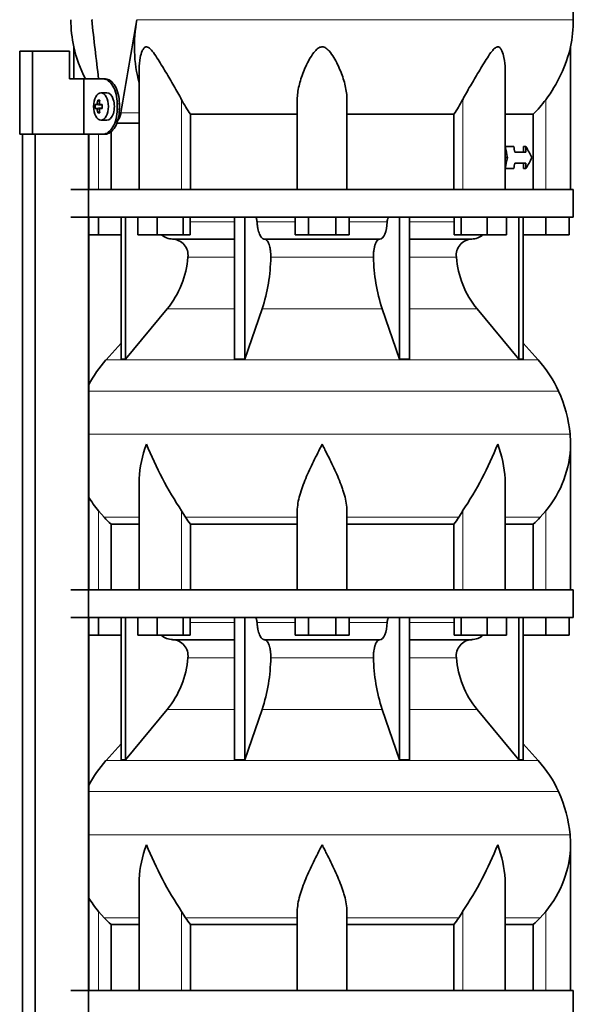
# Model space of a CAD drawing. Header units: millimetres. Extents: x 160 to 768, y -856 to 1288.
# Tile 12 of 14: x 500 to 701, y 460 to 816. Entities that reach past the tile are written whole.
import ezdxf

# ---------------------------------------------------------------- set-up
doc = ezdxf.new("R2010")
doc.units = ezdxf.units.MM
for name, color, linetype in [('LOW_134-3', 7, 'Continuous'), ('M5X8_UNI7687', 7, 'Continuous'), ('VSI134_DIFFUSORE', 7, 'Continuous'), ('VSI134_TERMINALE', 7, 'Continuous'), ('VSI134_TESTATA', 7, 'Continuous')]:
    doc.layers.add(name, color=color, linetype=linetype)

# ---------------------------------------------------------------- blocks, each defined once
blk = doc.blocks.new('SE3')
at = {"layer": 'LOW_134-3', "color": 7, "linetype": 'Continuous', "lineweight": 35}
for p, q in [((501.38, 323.18), (501.38, 774.68)), ((505.93, 323.18), (505.93, 774.68)), ((525.31, 774.68), (525.31, 323.18)), ((525.38, 774.68), (525.38, 754.68)), ((525.38, 744.68), (525.38, 609.68)), ((525.38, 599.68), (525.38, 464.68))]:
    blk.add_line(p, q, dxfattribs=at)
at = {"layer": 'M5X8_UNI7687', "color": 7, "linetype": 'Continuous', "lineweight": 35}
for p, q in [((531.9, 789.68), (529.8, 789.61)), ((527.74, 785.38), (529.97, 785.22)), ((527.74, 783.99), (529.97, 784.15)), ((528.64, 787.02), (529.3, 786.48)), ((529.48, 785.39), (530.28, 785.31)), ((528.64, 782.35), (529.3, 782.89)), ((530.28, 784.06), (529.48, 783.97)), ((529.8, 779.75), (531.9, 779.68))]:
    blk.add_line(p, q, dxfattribs=at)
at = {"layer": 'M5X8_UNI7687', "color": 4, "linetype": 'Continuous', "lineweight": 9}
for p, q in [((529.97, 785.22), (528.19, 785.39)), ((528.19, 783.97), (529.97, 784.15)), ((528.46, 785.89), (529.25, 785.81)), ((529.5, 785.39), (530.28, 785.31)), ((529.24, 783.55), (528.46, 783.48)), ((530.28, 784.06), (529.5, 783.97))]:
    blk.add_line(p, q, dxfattribs=at)
at = {"layer": 'M5X8_UNI7687', "color": 7, "linetype": 'Continuous', "lineweight": 35}
blk.add_arc((536.99, 784.68), 9.27, 175.7167, 184.2833, dxfattribs=at)
blk.add_ellipse((529.85, 784.68), major_axis=(0, 4.93), ratio=0.544639, dxfattribs=at)
for centre, major_axis, ratio, start_param, end_param in [((531.95, 784.68), (0, -5), 0.544639, 0, 3.159643), ((537.14, 784.53), (-9.97, 0.73), 0.047468, -0.453089, -0.33853), ((537.22, 784.68), (0, 10), 0.882948, 1.335108, 1.449667), ((535.3, 781.62), (-7.92, 4.79), 0.318449, -0.559729, -0.410036), ((537.05, 784.68), (0, 10), 0.788011, 1.335108, 1.449667), ((537.14, 784.53), (-9.97, 0.73), 0.047468, -0.809907, -0.695348), ((529.96, 785.72), (0.975, -0.099), 0.510424, 4.771824, 5.100533), ((529.96, 783.65), (0.975, 0.099), 0.510424, 1.182652, 1.511361), ((533.63, 784.68), (0, 9.26), 0.361923, 1.49595, 1.645642), ((537.14, 784.84), (-9.97, -0.73), 0.047468, 0.33853, 0.453089), ((537.22, 784.68), (0, -10), 0.882948, 4.833518, 4.948078), ((535.3, 787.75), (-7.92, -4.79), 0.318449, 0.410036, 0.559729), ((537.05, 784.68), (0, -10), 0.788011, 4.833518, 4.948078), ((537.14, 784.84), (-9.97, -0.73), 0.047468, 0.695348, 0.809907)]:
    blk.add_ellipse(centre, major_axis=major_axis, ratio=ratio, start_param=start_param, end_param=end_param, dxfattribs=at)
for points in [[(528.19, 785.39), (528.19, 785.39), (528.21, 785.4), (528.23, 785.4), (528.25, 785.42), (528.27, 785.43), (528.29, 785.45), (528.32, 785.48), (528.34, 785.51), (528.36, 785.54), (528.37, 785.58), (528.39, 785.62), (528.41, 785.66), (528.42, 785.7), (528.43, 785.75), (528.44, 785.79), (528.45, 785.84), (528.46, 785.87), (528.46, 785.89)], [(529.23, 785.89), (529.23, 785.87), (529.23, 785.84), (529.23, 785.79), (529.23, 785.75), (529.24, 785.7), (529.25, 785.66), (529.26, 785.62), (529.27, 785.58), (529.29, 785.54), (529.31, 785.51), (529.33, 785.48), (529.36, 785.45), (529.38, 785.43), (529.41, 785.42), (529.44, 785.4), (529.47, 785.4), (529.49, 785.39), (529.5, 785.39)], [(528.46, 783.48), (528.46, 783.49), (528.45, 783.53), (528.44, 783.57), (528.43, 783.62), (528.42, 783.66), (528.41, 783.71), (528.39, 783.75), (528.37, 783.79), (528.36, 783.83), (528.34, 783.86), (528.32, 783.89), (528.29, 783.91), (528.27, 783.93), (528.25, 783.95), (528.23, 783.96), (528.21, 783.97), (528.19, 783.97), (528.19, 783.97)], [(529.5, 783.97), (529.49, 783.97), (529.47, 783.97), (529.44, 783.96), (529.41, 783.95), (529.38, 783.93), (529.36, 783.91), (529.33, 783.89), (529.31, 783.86), (529.29, 783.83), (529.27, 783.79), (529.26, 783.75), (529.25, 783.71), (529.24, 783.66), (529.23, 783.62), (529.23, 783.57), (529.23, 783.53), (529.23, 783.49), (529.23, 783.48)]]:
    blk.add_open_spline(points, degree=3, dxfattribs=at)
at = {"layer": 'VSI134_DIFFUSORE', "color": 7, "linetype": 'Continuous', "lineweight": 35}
for p, q in [((700.94, 754.68), (518.94, 754.68)), ((700.94, 744.68), (700.94, 754.68)), ((518.94, 744.68), (700.94, 744.68)), ((528.94, 738.28), (528.94, 744.68)), ((537.12, 744.68), (537.12, 693.23)), ((538.65, 744.68), (538.65, 693.23)), ((543.19, 738.28), (543.19, 744.68)), ((550.13, 738.28), (550.13, 744.68)), ((559.61, 738.28), (559.61, 744.68)), ((562.15, 738.28), (562.15, 744.68)), ((578.25, 744.68), (578.25, 693.23)), ((581.94, 744.68), (581.94, 693.23)), ((600.13, 738.28), (600.13, 744.68)), ((605.04, 738.28), (605.04, 744.68)), ((614.85, 738.28), (614.85, 744.68)), ((619.76, 738.28), (619.76, 744.68)), ((637.95, 744.68), (637.95, 693.23)), ((641.64, 744.68), (641.64, 693.23)), ((657.74, 738.28), (657.74, 744.68)), ((660.28, 738.28), (660.28, 744.68)), ((669.76, 738.28), (669.76, 744.68)), ((676.7, 738.28), (676.7, 744.68)), ((681.24, 744.68), (681.24, 693.23)), ((682.77, 744.68), (682.77, 693.23)), ((690.94, 738.28), (690.94, 744.68)), ((699.44, 738.28), (699.44, 744.68)), ((528.94, 738.28), (525.38, 738.28)), ((537.12, 738.28), (528.94, 738.28)), ((550.13, 738.28), (543.19, 738.28)), ((559.61, 738.28), (550.13, 738.28)), ((562.15, 738.28), (559.61, 738.28)), ((605.04, 738.28), (600.13, 738.28)), ((614.85, 738.28), (605.04, 738.28)), ((619.76, 738.28), (614.85, 738.28)), ((660.28, 738.28), (657.74, 738.28)), ((669.76, 738.28), (660.28, 738.28)), ((676.7, 738.28), (669.76, 738.28)), ((690.94, 738.28), (682.77, 738.28)), ((699.44, 738.28), (690.94, 738.28)), ((555.77, 736.68), (578.25, 736.68)), ((589.04, 736.68), (630.85, 736.68)), ((641.64, 736.68), (664.12, 736.68)), ((538.65, 693.23), (553.8, 711.44)), ((581.94, 693.23), (588.22, 711.44)), ((631.67, 711.44), (637.95, 693.23)), ((666.09, 711.44), (681.24, 693.23)), ((537.12, 699), (531.65, 692.93)), ((688.24, 692.93), (682.77, 699)), ((537.12, 693.23), (538.65, 693.23)), ((578.25, 693.23), (581.94, 693.23)), ((637.95, 693.23), (641.64, 693.23)), ((681.24, 693.23), (682.77, 693.23)), ((699.94, 609.68), (699.94, 662.42)), ((543.67, 649.04), (543.67, 609.68)), ((676.22, 609.68), (676.22, 649.04)), ((530.96, 635.98), (528.94, 638.28)), ((560.45, 635.98), (559.03, 638.28)), ((600.94, 609.68), (600.94, 638.28)), ((618.94, 609.68), (618.94, 638.28)), ((660.86, 638.28), (659.43, 635.98)), ((690.94, 638.28), (688.93, 635.98)), ((533.47, 633.54), (543.67, 633.54)), ((533.47, 609.68), (533.47, 633.54)), ((562.23, 633.54), (600.94, 633.54)), ((562.23, 609.68), (562.23, 633.54)), ((618.94, 633.54), (657.65, 633.54)), ((657.65, 633.54), (657.65, 609.68)), ((676.22, 633.54), (686.42, 633.54)), ((686.42, 633.54), (686.42, 609.68)), ((700.94, 609.68), (518.94, 609.68)), ((700.94, 599.68), (700.94, 609.68)), ((518.94, 599.68), (700.94, 599.68)), ((528.94, 593.28), (528.94, 599.68)), ((537.12, 599.68), (537.12, 548.23)), ((538.65, 599.68), (538.65, 548.23)), ((543.19, 593.28), (543.19, 599.68)), ((550.13, 593.28), (550.13, 599.68)), ((559.61, 593.28), (559.61, 599.68)), ((562.15, 593.28), (562.15, 599.68)), ((578.25, 599.68), (578.25, 548.23)), ((581.94, 599.68), (581.94, 548.23)), ((600.13, 593.28), (600.13, 599.68)), ((605.04, 593.28), (605.04, 599.68)), ((614.85, 593.28), (614.85, 599.68)), ((619.76, 593.28), (619.76, 599.68)), ((637.95, 599.68), (637.95, 548.23)), ((641.64, 599.68), (641.64, 548.23)), ((657.74, 593.28), (657.74, 599.68)), ((660.28, 593.28), (660.28, 599.68)), ((669.76, 593.28), (669.76, 599.68)), ((676.7, 593.28), (676.7, 599.68)), ((681.24, 599.68), (681.24, 548.23)), ((682.77, 599.68), (682.77, 548.23)), ((690.94, 593.28), (690.94, 599.68)), ((699.44, 593.28), (699.44, 599.68)), ((528.94, 593.28), (525.38, 593.28)), ((537.12, 593.28), (528.94, 593.28)), ((550.13, 593.28), (543.19, 593.28)), ((559.61, 593.28), (550.13, 593.28)), ((555.77, 591.68), (578.25, 591.68)), ((562.15, 593.28), (559.61, 593.28)), ((589.04, 591.68), (630.85, 591.68)), ((605.04, 593.28), (600.13, 593.28)), ((614.85, 593.28), (605.04, 593.28)), ((619.76, 593.28), (614.85, 593.28)), ((641.64, 591.68), (664.12, 591.68)), ((660.28, 593.28), (657.74, 593.28)), ((669.76, 593.28), (660.28, 593.28)), ((676.7, 593.28), (669.76, 593.28)), ((690.94, 593.28), (682.77, 593.28)), ((699.44, 593.28), (690.94, 593.28)), ((538.65, 548.23), (553.8, 566.44)), ((581.94, 548.23), (588.22, 566.44)), ((631.67, 566.44), (637.95, 548.23)), ((666.09, 566.44), (681.24, 548.23)), ((537.12, 554), (531.65, 547.93)), ((688.24, 547.93), (682.77, 554)), ((537.12, 548.23), (538.65, 548.23)), ((578.25, 548.23), (581.94, 548.23)), ((637.95, 548.23), (641.64, 548.23)), ((681.24, 548.23), (682.77, 548.23)), ((699.94, 464.68), (699.94, 517.42)), ((543.67, 504.04), (543.67, 464.68)), ((676.22, 464.68), (676.22, 504.04)), ((530.96, 490.98), (528.94, 493.28)), ((560.45, 490.98), (559.03, 493.28)), ((600.94, 464.68), (600.94, 493.28)), ((618.94, 464.68), (618.94, 493.28)), ((660.86, 493.28), (659.43, 490.98)), ((690.94, 493.28), (688.93, 490.98)), ((533.47, 488.54), (543.67, 488.54)), ((533.47, 464.68), (533.47, 488.54)), ((562.23, 488.54), (600.94, 488.54)), ((562.23, 464.68), (562.23, 488.54)), ((618.94, 488.54), (657.65, 488.54)), ((657.65, 488.54), (657.65, 464.68)), ((676.22, 488.54), (686.42, 488.54)), ((686.42, 488.54), (686.42, 464.68)), ((700.94, 464.68), (518.94, 464.68)), ((700.94, 454.68), (700.94, 464.68))]:
    blk.add_line(p, q, dxfattribs=at)
at = {"layer": 'VSI134_DIFFUSORE', "color": 4, "linetype": 'Continuous', "lineweight": 9}
for p, q in [((562.15, 742.91), (578.25, 742.91)), ((586.37, 742.91), (600.13, 742.91)), ((619.76, 742.91), (633.52, 742.91)), ((641.64, 742.91), (657.74, 742.91)), ((578.25, 730.14), (561.32, 730.14)), ((628.56, 730.14), (591.33, 730.14)), ((658.57, 730.14), (641.64, 730.14)), ((553.8, 711.44), (578.25, 711.44)), ((588.22, 711.44), (631.67, 711.44)), ((641.64, 711.44), (666.09, 711.44)), ((531.65, 692.93), (688.24, 692.93)), ((695.61, 681.67), (525.38, 681.67)), ((525.38, 666.04), (699.77, 666.04)), ((528.94, 609.68), (528.94, 638.28)), ((559.03, 609.68), (559.03, 638.28)), ((660.86, 609.68), (660.86, 638.28)), ((690.94, 609.68), (690.94, 638.28)), ((543.67, 635.98), (530.96, 635.98)), ((600.94, 635.98), (560.45, 635.98)), ((618.94, 635.98), (659.43, 635.98)), ((676.22, 635.98), (688.93, 635.98)), ((562.15, 597.91), (578.25, 597.91)), ((586.37, 597.91), (600.13, 597.91)), ((619.76, 597.91), (633.52, 597.91)), ((641.64, 597.91), (657.74, 597.91)), ((578.25, 585.14), (561.32, 585.14)), ((628.56, 585.14), (591.33, 585.14)), ((658.57, 585.14), (641.64, 585.14)), ((553.8, 566.44), (578.25, 566.44)), ((588.22, 566.44), (631.67, 566.44)), ((641.64, 566.44), (666.09, 566.44)), ((531.65, 547.93), (688.24, 547.93)), ((695.61, 536.67), (525.38, 536.67)), ((525.38, 521.04), (699.77, 521.04)), ((528.94, 464.68), (528.94, 493.28)), ((559.03, 464.68), (559.03, 493.28)), ((660.86, 464.68), (660.86, 493.28)), ((690.94, 464.68), (690.94, 493.28)), ((543.67, 490.98), (530.96, 490.98)), ((600.94, 490.98), (560.45, 490.98)), ((618.94, 490.98), (659.43, 490.98)), ((676.22, 490.98), (688.93, 490.98))]:
    blk.add_line(p, q, dxfattribs=at)
at = {"layer": 'VSI134_DIFFUSORE', "color": 7, "linetype": 'Continuous', "lineweight": 35}
for centre, radius, start, end in [((556, 743.36), 6.68, 229.5852, 268.0094), ((663.89, 743.36), 6.68, 271.9979, 310.3729), ((555.49, 730.82), 5.87, 353.3223, 87.2173), ((664.38, 730.84), 5.85, 92.5772, 186.8833), ((528.01, 732.66), 33.4, 320.5472, 355.6594), ((526.38, 731.34), 64.97, 342.1602, 358.9354), ((695.02, 731.59), 66.48, 181.2569, 197.6475), ((691.98, 732.71), 33.51, 184.3996, 219.3938), ((564.34, 663.48), 44, 138, 152.3158), ((655.54, 663.48), 44, 24.4088, 42), ((650.99, 661.42), 49, 5.4174, 24.4088), ((661.44, 662.41), 38.5, 359.9861, 5.4174), ((672.13, 713.35), 135.74, 202.0412, 213.5763), ((547.76, 713.35), 135.74, 326.4237, 337.9588), ((661.25, 663.09), 38.7, 320.1094, 358.9842), ((558.64, 663.09), 38.7, 210.5496, 219.8906), ((593.57, 658.2), 39.88, 213.8582, 218.2062), ((626.32, 658.2), 39.88, 321.7938, 326.1418), ((556, 598.36), 6.68, 229.5852, 268.0094), ((555.49, 585.82), 5.87, 353.3223, 87.2173), ((664.38, 585.84), 5.85, 92.5772, 186.8833), ((663.89, 598.36), 6.68, 271.9979, 310.3729), ((528.01, 587.66), 33.4, 320.5472, 355.6594), ((526.38, 586.34), 64.97, 342.1602, 358.9354), ((695.02, 586.59), 66.48, 181.2569, 197.6475), ((691.98, 587.71), 33.51, 184.3996, 219.3938), ((564.34, 518.48), 44, 138, 152.3158), ((655.54, 518.48), 44, 24.4088, 42), ((650.99, 516.42), 49, 5.4174, 24.4088), ((661.44, 517.41), 38.5, 359.9861, 5.4174), ((672.13, 568.35), 135.74, 202.0412, 213.5763), ((547.76, 568.35), 135.74, 326.4237, 337.9588), ((661.25, 518.09), 38.7, 320.1094, 358.9842), ((558.64, 518.09), 38.7, 210.5496, 219.8906), ((593.57, 513.2), 39.88, 213.8582, 218.2062), ((626.32, 513.2), 39.88, 321.7938, 326.1418)]:
    blk.add_arc(centre, radius, start, end, dxfattribs=at)
for points, knots in [([(585.61, 744.68), (585.66, 744.68), (585.7, 744.67), (585.8, 744.63), (585.84, 744.6), (585.97, 744.47), (586.05, 744.34), (586.19, 744.01), (586.25, 743.82), (586.33, 743.39), (586.36, 743.15), (586.37, 742.91)], [0, 0, 0, 0, 0.125, 0.125, 0.25, 0.25, 0.5, 0.5, 0.75, 0.75, 1, 1, 1, 1]), ([(589.04, 736.68), (588.87, 736.68), (588.71, 736.72), (588.47, 736.84), (588.39, 736.89), (588.23, 737), (588.16, 737.07), (587.93, 737.29), (587.78, 737.48), (587.5, 737.93), (587.37, 738.18), (587.13, 738.74), (587.02, 739.06), (586.82, 739.73), (586.73, 740.09), (586.58, 740.84), (586.52, 741.24), (586.42, 742.06), (586.39, 742.48), (586.37, 742.91)], [0, 0, 0, 0, 0.125, 0.125, 0.1875, 0.1875, 0.25, 0.25, 0.375, 0.375, 0.5, 0.5, 0.625, 0.625, 0.75, 0.75, 0.875, 0.875, 1, 1, 1, 1]), ([(633.52, 742.91), (633.44, 741.2), (633.13, 739.6), (632.15, 737.33), (631.5, 736.68), (630.85, 736.68)], [0, 0, 0, 0, 0.5, 0.5, 1, 1, 1, 1]), ([(633.52, 742.91), (633.53, 743.15), (633.55, 743.38), (633.62, 743.71), (633.64, 743.81), (633.7, 744), (633.73, 744.09), (633.8, 744.26), (633.84, 744.33), (633.92, 744.45), (633.96, 744.51), (634.05, 744.6), (634.09, 744.63), (634.18, 744.67), (634.23, 744.68), (634.28, 744.68)], [0, 0, 0, 0, 0.25, 0.25, 0.375, 0.375, 0.5, 0.5, 0.625, 0.625, 0.75, 0.75, 0.875, 0.875, 1, 1, 1, 1]), ([(589.04, 736.68), (589.12, 736.68), (589.2, 736.67), (589.35, 736.63), (589.43, 736.6), (589.67, 736.47), (589.82, 736.34), (590.11, 736), (590.25, 735.8), (590.44, 735.44), (590.5, 735.31), (590.62, 735.03), (590.68, 734.88), (590.84, 734.42), (590.94, 734.09), (591.06, 733.55), (591.1, 733.37), (591.16, 732.99), (591.19, 732.8), (591.27, 732.21), (591.31, 731.8), (591.34, 730.97), (591.35, 730.55), (591.33, 730.14)], [0, 0, 0, 0, 0.0625, 0.0625, 0.125, 0.125, 0.25, 0.25, 0.375, 0.375, 0.4375, 0.4375, 0.5, 0.5, 0.625, 0.625, 0.6875, 0.6875, 0.75, 0.75, 0.875, 0.875, 1, 1, 1, 1]), ([(628.56, 730.14), (628.54, 730.55), (628.54, 730.97), (628.57, 731.59), (628.59, 731.79), (628.62, 732.2), (628.64, 732.4), (628.72, 732.99), (628.79, 733.37), (628.91, 733.91), (628.95, 734.08), (629.05, 734.42), (629.15, 734.74), (629.26, 735.03), (629.38, 735.3), (629.45, 735.44), (629.64, 735.8), (629.78, 736.01), (630.07, 736.34), (630.22, 736.47), (630.54, 736.64), (630.69, 736.68), (630.85, 736.68)], [0, 0, 0, 0, 0.125, 0.125, 0.1875, 0.1875, 0.25, 0.25, 0.375, 0.375, 0.4375, 0.4375, 0.5, 0.5625, 0.5625, 0.625, 0.625, 0.75, 0.75, 0.875, 0.875, 1, 1, 1, 1]), ([(543.67, 649.03), (543.67, 649.35), (543.67, 649.68), (543.82, 654.05), (544.81, 658.26), (546.3, 662.41)], [0.4601729, 0.4601729, 0.4601729, 0.4601729, 0.5, 0.5, 1, 1, 1, 1]), ([(600.94, 638.28), (600.94, 640.11), (601.3, 642.05), (602.4, 645.99), (603.15, 648), (604.86, 652.1), (605.82, 654.14), (607.32, 657.22), (607.84, 658.25), (608.88, 660.32), (609.42, 661.38), (609.94, 662.41)], [0, 0, 0, 0, 0.25, 0.25, 0.5, 0.5, 0.75, 0.75, 0.875, 0.875, 1, 1, 1, 1]), ([(618.94, 638.28), (618.94, 639.19), (618.85, 640.13), (618.54, 642.03), (618.32, 643), (617.91, 644.48), (617.76, 644.98), (617.44, 645.98), (617.26, 646.48), (616.72, 647.98), (616.33, 648.99), (615.48, 651.02), (615.03, 652.04), (614.08, 654.09), (613.59, 655.13), (612.57, 657.21), (612.06, 658.24), (611.27, 659.8), (611.01, 660.32), (610.61, 661.1), (610.48, 661.36), (610.21, 661.89), (610.08, 662.15), (609.94, 662.41)], [0, 0, 0, 0, 0.125, 0.125, 0.25, 0.25, 0.3125, 0.3125, 0.375, 0.375, 0.5, 0.5, 0.625, 0.625, 0.75, 0.75, 0.875, 0.875, 0.9375, 0.9375, 0.96875, 0.96875, 1, 1, 1, 1]), ([(676.22, 649.03), (676.22, 649.35), (676.21, 649.68), (676.06, 654.05), (675.08, 658.26), (673.58, 662.41)], [0.4601729, 0.4601729, 0.4601729, 0.4601729, 0.5, 0.5, 1, 1, 1, 1]), ([(585.61, 599.68), (585.66, 599.68), (585.7, 599.67), (585.8, 599.63), (585.84, 599.6), (585.97, 599.47), (586.05, 599.34), (586.19, 599.01), (586.25, 598.82), (586.33, 598.39), (586.36, 598.15), (586.37, 597.91)], [0, 0, 0, 0, 0.125, 0.125, 0.25, 0.25, 0.5, 0.5, 0.75, 0.75, 1, 1, 1, 1]), ([(633.52, 597.91), (633.53, 598.15), (633.55, 598.38), (633.62, 598.71), (633.64, 598.81), (633.7, 599), (633.73, 599.09), (633.8, 599.26), (633.84, 599.33), (633.92, 599.45), (633.96, 599.51), (634.05, 599.6), (634.09, 599.63), (634.18, 599.67), (634.23, 599.68), (634.28, 599.68)], [0, 0, 0, 0, 0.25, 0.25, 0.375, 0.375, 0.5, 0.5, 0.625, 0.625, 0.75, 0.75, 0.875, 0.875, 1, 1, 1, 1]), ([(589.04, 591.68), (588.87, 591.68), (588.71, 591.72), (588.47, 591.84), (588.39, 591.89), (588.23, 592), (588.16, 592.07), (587.93, 592.29), (587.78, 592.48), (587.5, 592.93), (587.37, 593.18), (587.13, 593.74), (587.02, 594.06), (586.82, 594.73), (586.73, 595.09), (586.58, 595.84), (586.52, 596.24), (586.42, 597.06), (586.39, 597.48), (586.37, 597.91)], [0, 0, 0, 0, 0.125, 0.125, 0.1875, 0.1875, 0.25, 0.25, 0.375, 0.375, 0.5, 0.5, 0.625, 0.625, 0.75, 0.75, 0.875, 0.875, 1, 1, 1, 1]), ([(633.52, 597.91), (633.44, 596.2), (633.13, 594.6), (632.15, 592.33), (631.5, 591.68), (630.85, 591.68)], [0, 0, 0, 0, 0.5, 0.5, 1, 1, 1, 1]), ([(589.04, 591.68), (589.12, 591.68), (589.2, 591.67), (589.35, 591.63), (589.43, 591.6), (589.67, 591.47), (589.82, 591.34), (590.11, 591), (590.25, 590.8), (590.44, 590.44), (590.5, 590.31), (590.62, 590.03), (590.68, 589.88), (590.84, 589.42), (590.94, 589.09), (591.06, 588.55), (591.1, 588.37), (591.16, 587.99), (591.19, 587.8), (591.27, 587.21), (591.31, 586.8), (591.34, 585.97), (591.35, 585.55), (591.33, 585.14)], [0, 0, 0, 0, 0.0625, 0.0625, 0.125, 0.125, 0.25, 0.25, 0.375, 0.375, 0.4375, 0.4375, 0.5, 0.5, 0.625, 0.625, 0.6875, 0.6875, 0.75, 0.75, 0.875, 0.875, 1, 1, 1, 1]), ([(628.56, 585.14), (628.54, 585.55), (628.54, 585.97), (628.57, 586.59), (628.59, 586.79), (628.62, 587.2), (628.64, 587.4), (628.72, 587.99), (628.79, 588.37), (628.91, 588.91), (628.95, 589.08), (629.05, 589.42), (629.15, 589.74), (629.26, 590.03), (629.38, 590.3), (629.45, 590.44), (629.64, 590.8), (629.78, 591.01), (630.07, 591.34), (630.22, 591.47), (630.54, 591.64), (630.69, 591.68), (630.85, 591.68)], [0, 0, 0, 0, 0.125, 0.125, 0.1875, 0.1875, 0.25, 0.25, 0.375, 0.375, 0.4375, 0.4375, 0.5, 0.5625, 0.5625, 0.625, 0.625, 0.75, 0.75, 0.875, 0.875, 1, 1, 1, 1]), ([(543.67, 504.03), (543.67, 504.35), (543.67, 504.68), (543.82, 509.05), (544.81, 513.26), (546.3, 517.41)], [0.4601729, 0.4601729, 0.4601729, 0.4601729, 0.5, 0.5, 1, 1, 1, 1]), ([(600.94, 493.28), (600.94, 495.11), (601.3, 497.05), (602.4, 500.99), (603.15, 503), (604.86, 507.1), (605.82, 509.14), (607.32, 512.22), (607.84, 513.25), (608.88, 515.32), (609.42, 516.38), (609.94, 517.41)], [0, 0, 0, 0, 0.25, 0.25, 0.5, 0.5, 0.75, 0.75, 0.875, 0.875, 1, 1, 1, 1]), ([(618.94, 493.28), (618.94, 494.19), (618.85, 495.13), (618.54, 497.03), (618.32, 498), (617.91, 499.48), (617.76, 499.98), (617.44, 500.98), (617.26, 501.48), (616.72, 502.98), (616.33, 503.99), (615.48, 506.02), (615.03, 507.04), (614.08, 509.09), (613.59, 510.13), (612.57, 512.21), (612.06, 513.24), (611.27, 514.8), (611.01, 515.32), (610.61, 516.1), (610.48, 516.36), (610.21, 516.89), (610.08, 517.15), (609.94, 517.41)], [0, 0, 0, 0, 0.125, 0.125, 0.25, 0.25, 0.3125, 0.3125, 0.375, 0.375, 0.5, 0.5, 0.625, 0.625, 0.75, 0.75, 0.875, 0.875, 0.9375, 0.9375, 0.96875, 0.96875, 1, 1, 1, 1]), ([(676.22, 504.03), (676.22, 504.35), (676.21, 504.68), (676.06, 509.05), (675.08, 513.26), (673.58, 517.41)], [0.4601729, 0.4601729, 0.4601729, 0.4601729, 0.5, 0.5, 1, 1, 1, 1])]:
    blk.add_open_spline(points, degree=3, knots=knots, dxfattribs=at)
for points in [[(533.47, 633.54), (532.6, 634.32), (531.76, 635.14), (530.96, 635.98)], [(688.93, 635.98), (688.13, 635.14), (687.29, 634.32), (686.42, 633.54)], [(533.47, 488.54), (532.6, 489.32), (531.76, 490.14), (530.96, 490.98)], [(688.93, 490.98), (688.13, 490.14), (687.29, 489.32), (686.42, 488.54)]]:
    blk.add_open_spline(points, degree=3, dxfattribs=at)
at = {"layer": 'VSI134_TERMINALE', "color": 7, "linetype": 'Continuous', "lineweight": 35}
for p, q in [((505.05, 804.68), (500.37, 804.68)), ((500.37, 774.68), (500.37, 804.68)), ((518.39, 804.68), (505.05, 804.68)), ((505.05, 774.68), (505.05, 804.68)), ((518.39, 804.68), (518.39, 794.68)), ((523.62, 794.68), (518.39, 794.68)), ((523.62, 794.68), (523.62, 774.68)), ((530.62, 794.68), (523.62, 794.68)), ((530.62, 794.68), (531.43, 794.68)), ((535.69, 783.68), (535.69, 785.68)), ((536.49, 783.68), (536.49, 785.68)), ((505.05, 774.68), (500.37, 774.68)), ((523.62, 774.68), (505.05, 774.68)), ((530.62, 774.68), (523.62, 774.68)), ((531.43, 774.68), (530.62, 774.68))]:
    blk.add_line(p, q, dxfattribs=at)
at = {"layer": 'VSI134_TERMINALE', "color": 4, "linetype": 'Continuous', "lineweight": 9}
for p, q in [((535.69, 785.68), (536.49, 785.68)), ((536.49, 783.68), (535.69, 783.68))]:
    blk.add_line(p, q, dxfattribs=at)
at = {"layer": 'VSI134_TERMINALE', "color": 7, "linetype": 'Continuous', "lineweight": 35}
for points in [[(535.69, 785.68), (535.69, 786.87), (535.55, 788.04), (535.01, 790.22), (534.62, 791.22), (533.17, 793.71), (531.87, 794.68), (530.62, 794.68)], [(531.43, 794.68), (532.05, 794.68), (532.67, 794.45), (533.88, 793.55), (534.45, 792.88), (535.9, 790.4), (536.49, 788.06), (536.49, 785.68)], [(530.62, 774.68), (531.25, 774.68), (531.87, 774.92), (533.08, 775.82), (533.65, 776.48), (535.1, 778.97), (535.69, 781.3), (535.69, 783.68)], [(536.49, 783.68), (536.49, 782.49), (536.35, 781.33), (535.81, 779.15), (535.42, 778.15), (533.97, 775.66), (532.67, 774.68), (531.43, 774.68)]]:
    blk.add_open_spline(points, degree=3, knots=[0, 0, 0, 0, 0.25, 0.25, 0.5, 0.5, 1, 1, 1, 1], dxfattribs=at)
at = {"layer": 'VSI134_TESTATA', "color": 7, "linetype": 'Continuous', "lineweight": 35}
for p, q in [((700.94, 816.1), (700.87, 822.82)), ((519.94, 806.27), (519.94, 794.68)), ((699.94, 754.68), (699.94, 806.27)), ((543.67, 798.19), (543.67, 754.68)), ((676.22, 754.68), (676.22, 798.19)), ((600.94, 754.68), (600.94, 787.15)), ((618.94, 754.68), (618.94, 787.15)), ((562.23, 781.87), (600.94, 781.87)), ((562.23, 754.68), (562.23, 781.87)), ((618.94, 781.87), (657.65, 781.87)), ((657.65, 781.87), (657.65, 754.68)), ((676.22, 781.87), (686.42, 781.87)), ((686.42, 781.87), (686.42, 754.68)), ((535.57, 778.68), (543.67, 778.68)), ((533.47, 754.68), (533.47, 775.55)), ((676.22, 770.18), (676.29, 770.18)), ((679.38, 770.18), (676.29, 770.18)), ((682.85, 768.18), (682.85, 770.18)), ((682.85, 770.18), (683.77, 770.18)), ((683.77, 770.18), (683.77, 768.18)), ((683.77, 768.18), (679.71, 768.18)), ((676.22, 766.18), (677.05, 766.18)), ((683.77, 764.18), (679.71, 764.18)), ((682.85, 762.18), (682.85, 764.18)), ((683.77, 764.18), (683.77, 762.18)), ((676.22, 762.18), (676.29, 762.18)), ((679.38, 762.18), (676.29, 762.18)), ((682.85, 762.18), (683.77, 762.18))]:
    blk.add_line(p, q, dxfattribs=at)
at = {"layer": 'VSI134_TESTATA', "color": 4, "linetype": 'Continuous', "lineweight": 9}
for p, q in [((526.49, 816.1), (526.85, 816.11)), ((544.04, 816.1), (542.86, 816.1)), ((544.04, 816.1), (700.94, 816.1)), ((559.03, 754.68), (559.03, 787.15)), ((660.86, 754.68), (660.86, 787.15)), ((690.94, 754.68), (690.94, 787.15)), ((537.06, 782.39), (543.67, 782.39)), ((528.94, 754.68), (528.94, 774.68))]:
    blk.add_line(p, q, dxfattribs=at)
at = {"layer": 'VSI134_TESTATA', "color": 7, "linetype": 'Continuous', "lineweight": 35}
for centre, radius, start, end in [((567.8, 816.1), 48.86, 179.997, 191.6142), ((593.26, 806.37), 51.33, 169.0652, 194.946), ((652.08, 816.1), 48.86, 348.3855, 359.9992), ((570.2, 818.25), 51.67, 193.411, 207.1452), ((649.69, 818.25), 51.67, 322.9908, 346.589), ((601.83, 809.47), 48.27, 207.5442, 214.882), ((618.07, 809.46), 48.25, 325.1162, 332.4576)]:
    blk.add_arc(centre, radius, start, end, dxfattribs=at)
for centre, major_axis, ratio, start_param, end_param in [((609.94, 760.02), (-52.11, 339.42), 0.219797, 1.371178, 1.434831), ((609.94, 760.02), (52.11, 339.42), 0.219797, 1.438638, 1.538622), ((84.47, 736.49), (445.66, -468.57), 0.868163, 0.929446, 0.936037), ((70.66, 753.09), (455.99, -479.52), 0.868157, 0.904938, 0.908156), ((609.94, 772.85), (77.41, -20.53), 0.467437, 0.355072, 0.451875), ((84.47, 795.87), (445.65, 468.57), 0.868163, -0.936043, -0.929452), ((70.58, 779.27), (456.13, 479.47), 0.86817, -0.907936, -0.904719), ((609.94, 759.52), (77.41, 20.53), 0.467437, -0.451875, -0.355072)]:
    blk.add_ellipse(centre, major_axis=major_axis, ratio=ratio, start_param=start_param, end_param=end_param, dxfattribs=at)
for points, knots in [([(543.67, 798.19), (543.67, 799.61), (543.79, 801.04), (544.23, 803.27), (544.45, 804.09), (544.96, 805.19), (545.15, 805.54), (545.66, 806.09), (545.98, 806.28), (546.71, 806.25), (547.08, 806.04), (547.77, 805.47), (548.09, 805.12), (549, 804), (549.55, 803.18), (551.17, 800.69), (552.21, 798.95), (554.27, 795.52), (555.27, 793.82), (557.23, 790.45), (558.19, 788.76), (559.03, 787.15)], [0.2713594, 0.2713594, 0.2713594, 0.2713594, 0.375, 0.375, 0.4375, 0.4375, 0.46875, 0.46875, 0.5, 0.5, 0.53125, 0.53125, 0.5625, 0.5625, 0.625, 0.625, 0.75, 0.75, 0.875, 0.875, 1, 1, 1, 1]), ([(618.94, 787.15), (618.94, 788.79), (618.71, 790.45), (617.92, 793.85), (617.36, 795.59), (615.98, 799.03), (615.18, 800.76), (613.66, 803.27), (613.11, 804.1), (612.1, 805.2), (611.74, 805.55), (610.89, 806.1), (610.39, 806.28), (609.37, 806.25), (608.88, 806.04), (608.05, 805.46), (607.7, 805.11), (606.71, 804), (606.16, 803.17), (604.68, 800.69), (603.88, 798.97), (602.51, 795.51), (601.96, 793.81), (601.18, 790.45), (600.94, 788.77), (600.94, 787.15)], [0, 0, 0, 0, 0.125, 0.125, 0.25, 0.25, 0.375, 0.375, 0.4375, 0.4375, 0.46875, 0.46875, 0.5, 0.5, 0.53125, 0.53125, 0.5625, 0.5625, 0.625, 0.625, 0.75, 0.75, 0.875, 0.875, 1, 1, 1, 1]), ([(676.22, 798.19), (676.22, 799.62), (676.1, 801.04), (675.66, 803.27), (675.43, 804.1), (674.93, 805.2), (674.73, 805.55), (674.22, 806.1), (673.9, 806.28), (673.17, 806.25), (672.8, 806.04), (672.11, 805.46), (671.8, 805.11), (670.89, 804), (670.34, 803.17), (668.72, 800.69), (667.69, 798.97), (665.62, 795.51), (664.61, 793.81), (662.66, 790.45), (661.7, 788.77), (660.86, 787.15)], [0.2712662, 0.2712662, 0.2712662, 0.2712662, 0.375, 0.375, 0.4375, 0.4375, 0.46875, 0.46875, 0.5, 0.5, 0.53125, 0.53125, 0.5625, 0.5625, 0.625, 0.625, 0.75, 0.75, 0.875, 0.875, 1, 1, 1, 1]), ([(537.06, 782.39), (537.01, 782.13), (536.96, 781.87), (536.82, 781.37), (536.74, 781.13), (536.56, 780.68), (536.46, 780.46), (536.24, 780.07), (536.13, 779.88), (535.97, 779.68), (535.94, 779.64), (535.91, 779.6)], [0, 0, 0, 0, 0.125, 0.125, 0.25, 0.25, 0.375, 0.375, 0.5, 0.5, 0.5305988, 0.5305988, 0.5305988, 0.5305988])]:
    blk.add_open_spline(points, degree=3, knots=knots, dxfattribs=at)
blk.add_open_spline([(690.94, 787.15), (689.55, 785.27), (688.04, 783.51), (686.42, 781.87)], degree=3, dxfattribs=at)

msp = doc.modelspace()

# ---------------------------------------------------------------- block references
msp.add_blockref('SE3', (0, 0))

doc.saveas('drawing.dxf')
